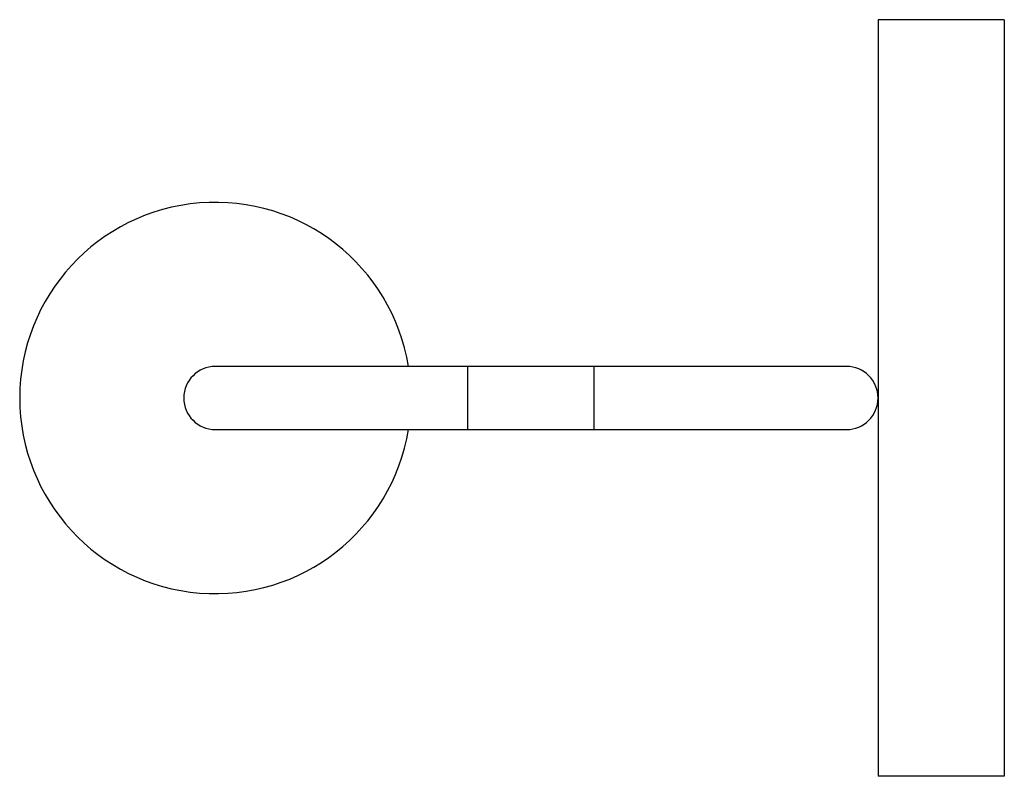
# Model space of a CAD drawing. Header units: inches. Extents: x -1.22 to 4.92, y -2.36 to 2.36.
import ezdxf

# ---------------------------------------------------------------- set-up
doc = ezdxf.new("R2010")
doc.units = ezdxf.units.IN
doc.header["$MEASUREMENT"] = 0

msp = doc.modelspace()

# ---------------------------------------------------------------- linework, layer by layer
at = {"color": 7, "linetype": 'Continuous', "lineweight": 25}
for p, q in [((4.9213, 2.36), (4.1339, 2.36)), ((4.1339, 2.36), (4.1339, -2.36)), ((4.9213, 2.36), (4.9213, -2.36)), ((3.937, 0.1969), (0, 0.1969)), ((1.5748, -0.1969), (1.5748, 0.1969)), ((2.3622, -0.1969), (2.3622, 0.1969)), ((0, -0.1969), (3.937, -0.1969)), ((4.9213, -2.36), (4.1339, -2.36))]:
    msp.add_line(p, q, dxfattribs=at)
for centre, radius, start, end in [((0, 0), 1.2205, 9.2818, 350.7182), ((0, 0), 0.1969, 90, 270), ((3.937, 0), 0.1969, 270, 90)]:
    msp.add_arc(centre, radius, start, end, dxfattribs=at)

doc.saveas('drawing.dxf')
